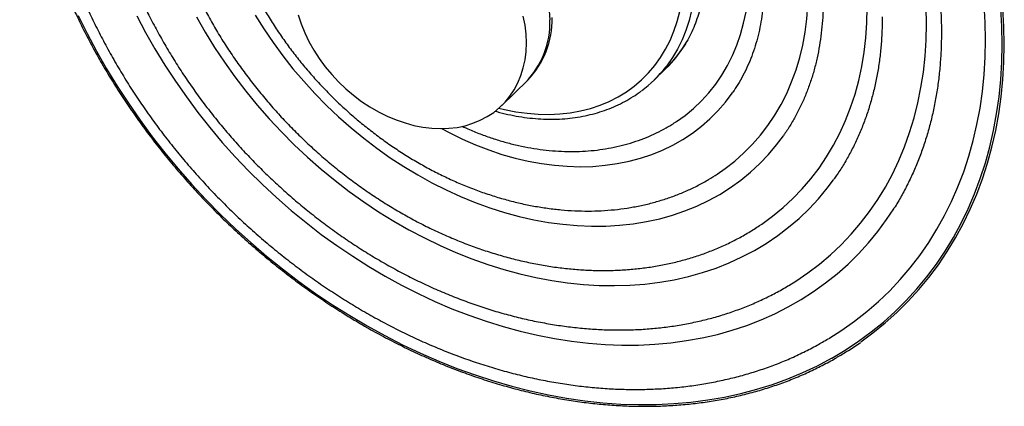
# Paper-space layout '_Trimétrica' of a CAD drawing. Header units: inches. Extents: x -19.9 to -2.3, y -29.8 to -12.1.
# Tile 1 of 2: x -19.9 to -2.3, y -29.8 to -22.9. Entities that reach past the tile are written whole.
import ezdxf

# ---------------------------------------------------------------- set-up
doc = ezdxf.new("R2010")
doc.units = ezdxf.units.IN
doc.header["$MEASUREMENT"] = 0

psp = doc.layouts.new('_Trimétrica')

# ---------------------------------------------------------------- linework, layer by layer
at = {"color": 7, "linetype": 'Continuous', "lineweight": 25}
for p, q in [((-8.582, -23.974), (-8.38, -23.777)), ((-11.308, -24.434), (-10.849, -23.986))]:
    psp.add_line(p, q, dxfattribs=at)
at = {"color": 7, "linetype": 'Continuous', "lineweight": 25, "flags": 128}
for points in [[(-7.854, -21.953), (-7.851, -22.154), (-7.86, -22.351), (-7.881, -22.544), (-7.915, -22.732), (-7.96, -22.915), (-8.018, -23.092), (-8.087, -23.261), (-8.167, -23.424), (-8.259, -23.578), (-8.361, -23.724), (-8.379, -23.747)], [(-8.183, -24.718), (-8.031, -24.61), (-7.88, -24.486), (-7.738, -24.351), (-7.607, -24.207), (-7.485, -24.054), (-7.374, -23.891), (-7.273, -23.72), (-7.184, -23.541), (-7.106, -23.355), (-7.04, -23.162), (-6.985, -22.962), (-6.942, -22.757), (-6.912, -22.547), (-6.894, -22.331), (-6.888, -22.112)], [(-7.458, -25.66), (-7.316, -25.561), (-7.144, -25.427), (-6.981, -25.282), (-6.828, -25.127), (-6.685, -24.963), (-6.552, -24.789), (-6.429, -24.607), (-6.317, -24.416), (-6.216, -24.217), (-6.127, -24.011), (-6.049, -23.798), (-5.983, -23.578), (-5.928, -23.352), (-5.886, -23.121), (-5.855, -22.885), (-5.837, -22.644), (-5.831, -22.4)], [(-6.7, -26.58), (-6.661, -26.553), (-6.467, -26.412), (-6.281, -26.259), (-6.106, -26.097), (-5.94, -25.925), (-5.783, -25.743), (-5.638, -25.551), (-5.502, -25.351), (-5.378, -25.143), (-5.265, -24.926), (-5.163, -24.702), (-5.073, -24.47), (-4.994, -24.232), (-4.927, -23.988), (-4.872, -23.737), (-4.83, -23.481), (-4.799, -23.221), (-4.781, -22.956), (-4.775, -22.687)], [(-3.718, -22.974), (-3.724, -22.679)], [(-2.661, -23.261), (-2.668, -22.947), (-2.686, -22.63)], [(-2.366, -23.341), (-2.372, -23.022), (-2.39, -22.7)], [(-2.326, -23.34), (-2.332, -23.02), (-2.351, -22.696)], [(-18.879, -22.823), (-18.72, -23.144), (-18.551, -23.462), (-18.372, -23.776), (-18.182, -24.087), (-17.982, -24.393), (-17.773, -24.695), (-17.555, -24.991), (-17.328, -25.282), (-17.091, -25.566), (-16.847, -25.844), (-16.595, -26.115), (-16.335, -26.38), (-16.067, -26.636), (-15.793, -26.885), (-15.512, -27.125), (-15.225, -27.356), (-14.933, -27.579), (-14.635, -27.793), (-14.332, -27.996), (-14.025, -28.19), (-13.713, -28.374), (-13.398, -28.548), (-13.08, -28.711), (-12.759, -28.863), (-12.436, -29.004), (-12.111, -29.134), (-11.785, -29.252), (-11.458, -29.359), (-11.13, -29.454), (-10.802, -29.537), (-10.475, -29.608), (-10.149, -29.667), (-9.824, -29.714), (-9.501, -29.749), (-9.18, -29.771), (-8.862, -29.781), (-8.547, -29.779), (-8.235, -29.764), (-7.928, -29.737), (-7.625, -29.698), (-7.327, -29.646), (-7.035, -29.583), (-6.748, -29.507), (-6.467, -29.419), (-6.193, -29.32), (-5.925, -29.209), (-5.665, -29.086), (-5.413, -28.952), (-5.41, -28.95)], [(-17.831, -22.831), (-17.674, -23.128), (-17.507, -23.423), (-17.33, -23.713), (-17.143, -24), (-16.946, -24.281), (-16.741, -24.557), (-16.526, -24.828), (-16.303, -25.092), (-16.072, -25.35), (-15.833, -25.601), (-15.586, -25.844), (-15.332, -26.08), (-15.072, -26.308), (-14.806, -26.527), (-14.534, -26.737), (-14.256, -26.939), (-13.973, -27.13), (-13.686, -27.312), (-13.395, -27.484), (-13.1, -27.646), (-12.803, -27.797), (-12.502, -27.938), (-12.199, -28.067), (-11.895, -28.185), (-11.59, -28.292), (-11.283, -28.387), (-10.977, -28.47), (-10.671, -28.541), (-10.365, -28.601), (-10.061, -28.648), (-9.758, -28.683), (-9.458, -28.706), (-9.16, -28.717), (-8.865, -28.716), (-8.574, -28.702), (-8.287, -28.676), (-8.004, -28.638), (-7.727, -28.587), (-7.454, -28.525), (-7.188, -28.45), (-6.928, -28.364), (-6.674, -28.266), (-6.428, -28.157), (-6.188, -28.036), (-5.957, -27.904), (-5.734, -27.761), (-5.52, -27.607), (-5.314, -27.442), (-5.117, -27.268), (-4.93, -27.083), (-4.753, -26.889), (-4.586, -26.685), (-4.429, -26.473), (-4.301, -26.279)], [(-16.767, -22.849), (-16.61, -23.123), (-16.443, -23.394), (-16.266, -23.66), (-16.079, -23.921), (-15.884, -24.177), (-15.679, -24.426), (-15.466, -24.669), (-15.245, -24.906), (-15.017, -25.135), (-14.781, -25.356), (-14.538, -25.569), (-14.289, -25.774), (-14.034, -25.97), (-13.774, -26.156), (-13.509, -26.333), (-13.24, -26.5), (-12.967, -26.656), (-12.69, -26.802), (-12.41, -26.938), (-12.128, -27.062), (-11.844, -27.175), (-11.559, -27.276), (-11.273, -27.366), (-10.987, -27.443), (-10.701, -27.509), (-10.416, -27.563), (-10.132, -27.604), (-9.85, -27.633), (-9.57, -27.65), (-9.294, -27.654), (-9.02, -27.646), (-8.751, -27.626), (-8.486, -27.593), (-8.226, -27.548), (-7.971, -27.491), (-7.722, -27.422), (-7.479, -27.34), (-7.244, -27.247), (-7.015, -27.142), (-6.794, -27.026), (-6.581, -26.899), (-6.376, -26.76), (-6.181, -26.611), (-5.994, -26.452), (-5.817, -26.282), (-5.65, -26.102), (-5.493, -25.913), (-5.379, -25.761)], [(-15.717, -22.817), (-15.562, -23.064), (-15.397, -23.307), (-15.223, -23.544), (-15.04, -23.776), (-14.848, -24.001), (-14.648, -24.22), (-14.44, -24.432), (-14.225, -24.636), (-14.003, -24.832), (-13.775, -25.019), (-13.541, -25.198), (-13.301, -25.367), (-13.057, -25.526), (-12.809, -25.676), (-12.557, -25.815), (-12.302, -25.943), (-12.044, -26.061), (-11.784, -26.167), (-11.523, -26.262), (-11.261, -26.345), (-10.999, -26.416), (-10.737, -26.475), (-10.476, -26.523), (-10.216, -26.558), (-9.958, -26.58), (-9.703, -26.59), (-9.451, -26.588), (-9.203, -26.574), (-8.959, -26.547), (-8.719, -26.508), (-8.485, -26.457), (-8.257, -26.393), (-8.035, -26.318), (-7.82, -26.231), (-7.612, -26.132), (-7.412, -26.022), (-7.22, -25.901), (-7.037, -25.769), (-6.863, -25.626), (-6.698, -25.473), (-6.543, -25.311), (-6.398, -25.138), (-6.274, -24.973)], [(-14.95, -22.813), (-14.896, -22.974), (-14.83, -23.133), (-14.754, -23.29), (-14.667, -23.444), (-14.57, -23.594), (-14.463, -23.739), (-14.348, -23.877), (-14.225, -24.01), (-14.094, -24.135), (-13.956, -24.251), (-13.813, -24.359), (-13.664, -24.457), (-13.512, -24.546), (-13.356, -24.623), (-13.198, -24.69), (-13.038, -24.745), (-12.878, -24.789), (-12.719, -24.82), (-12.56, -24.84), (-12.405, -24.847), (-12.252, -24.841), (-12.104, -24.824), (-11.96, -24.794), (-11.823, -24.752), (-11.692, -24.698), (-11.568, -24.633), (-11.453, -24.557), (-11.346, -24.47), (-11.249, -24.373), (-11.162, -24.266), (-11.086, -24.151), (-11.02, -24.027), (-10.966, -23.896), (-10.924, -23.758), (-10.893, -23.614), (-10.875, -23.465), (-10.869, -23.311)], [(-11.358, -24.481), (-11.258, -24.505), (-11.057, -24.545), (-10.857, -24.573), (-10.659, -24.589), (-10.463, -24.593), (-10.271, -24.584), (-10.083, -24.563), (-9.9, -24.53), (-9.723, -24.485), (-9.552, -24.428), (-9.387, -24.359), (-9.23, -24.279), (-9.081, -24.188), (-8.94, -24.086), (-8.808, -23.973), (-8.686, -23.851), (-8.574, -23.719), (-8.471, -23.578), (-8.38, -23.428), (-8.3, -23.27), (-8.231, -23.105), (-8.174, -22.933), (-8.128, -22.755)], [(-10.869, -23.311), (-10.875, -23.155), (-10.893, -22.996), (-10.924, -22.835)], [(-10.446, -22.899), (-10.453, -22.742)], [(-10.446, -22.899), (-10.453, -22.742)], [(-6.178, -27.65), (-6.052, -27.572), (-5.836, -27.426), (-5.629, -27.269), (-5.431, -27.101), (-5.242, -26.923), (-5.063, -26.735), (-4.895, -26.538), (-4.736, -26.331), (-4.589, -26.115), (-4.452, -25.891), (-4.326, -25.659), (-4.212, -25.418), (-4.109, -25.171), (-4.018, -24.916), (-3.939, -24.655), (-3.872, -24.387), (-3.816, -24.114), (-3.773, -23.836), (-3.743, -23.553), (-3.724, -23.265), (-3.718, -22.974)], [(-5.469, -28.602), (-5.463, -28.599), (-5.228, -28.449), (-5.001, -28.289), (-4.783, -28.118), (-4.574, -27.937), (-4.375, -27.745), (-4.185, -27.544), (-4.006, -27.333), (-3.837, -27.113), (-3.678, -26.884), (-3.53, -26.646), (-3.394, -26.4), (-3.268, -26.147), (-3.154, -25.885), (-3.051, -25.617), (-2.961, -25.342), (-2.882, -25.06), (-2.815, -24.773), (-2.76, -24.48), (-2.717, -24.182), (-2.686, -23.879), (-2.668, -23.572), (-2.661, -23.261)], [(-5.41, -28.95), (-5.169, -28.806), (-4.933, -28.65), (-4.705, -28.483), (-4.487, -28.306), (-4.278, -28.118), (-4.078, -27.92), (-3.888, -27.713), (-3.709, -27.496), (-3.54, -27.269), (-3.381, -27.035), (-3.233, -26.791), (-3.097, -26.54), (-2.971, -26.28), (-2.857, -26.013), (-2.755, -25.739), (-2.664, -25.459), (-2.585, -25.172), (-2.518, -24.879), (-2.463, -24.581), (-2.421, -24.277), (-2.39, -23.97), (-2.372, -23.657), (-2.366, -23.341)], [(-4.892, -28.66), (-4.674, -28.499), (-4.455, -28.321), (-4.245, -28.133), (-4.045, -27.934), (-3.854, -27.726), (-3.674, -27.508), (-3.504, -27.281), (-3.345, -27.046), (-3.197, -26.801), (-3.06, -26.549), (-2.934, -26.289), (-2.82, -26.021), (-2.717, -25.746), (-2.626, -25.464), (-2.547, -25.177), (-2.48, -24.883), (-2.424, -24.584), (-2.382, -24.279), (-2.351, -23.97), (-2.332, -23.657), (-2.326, -23.34)], [(-12.383, -24.847), (-12.238, -24.924), (-12.008, -25.036), (-11.776, -25.138), (-11.542, -25.228), (-11.307, -25.307), (-11.071, -25.374), (-10.836, -25.429), (-10.601, -25.472), (-10.368, -25.503), (-10.137, -25.521), (-9.908, -25.528), (-9.683, -25.522), (-9.462, -25.503), (-9.245, -25.473), (-9.033, -25.43), (-8.827, -25.375), (-8.627, -25.309), (-8.434, -25.23), (-8.248, -25.141), (-8.07, -25.039), (-7.9, -24.927), (-7.739, -24.804), (-7.587, -24.671), (-7.445, -24.528), (-7.312, -24.375), (-7.19, -24.213), (-7.178, -24.196)]]:
    psp.add_lwpolyline(points, dxfattribs=at)
at = {"color": 7, "linetype": 'Continuous', "lineweight": 25}
for centre, radius, start, end in [((-11.951, -22.907), 1.542, 315.6219, 1.6438), ((-11.988, -22.943), 1.542, 315.6219, 1.6438), ((-9.986, -22.135), 2.297, 314.3598, 330.0363), ((-9.972, -22.147), 2.278, 314.3215, 325.1126), ((-10.166, -22.351), 2.268, 306.6664, 322.0223)]:
    psp.add_arc(centre, radius, start, end, dxfattribs=at)
for points, knots in [([(-16.291, -14.008), (-16.285, -14.005), (-16.211, -13.958), (-16.059, -13.876), (-15.836, -13.763), (-15.605, -13.662), (-15.369, -13.571), (-15.126, -13.49), (-14.877, -13.42), (-14.624, -13.361), (-14.365, -13.312), (-14.102, -13.274), (-13.835, -13.247), (-13.563, -13.231), (-13.289, -13.226), (-13.011, -13.231), (-12.73, -13.247), (-12.448, -13.275), (-12.163, -13.313), (-11.877, -13.361), (-11.589, -13.421), (-11.301, -13.491), (-11.013, -13.572), (-10.724, -13.663), (-10.436, -13.764), (-10.149, -13.876), (-9.864, -13.998), (-9.58, -14.129), (-9.298, -14.27), (-9.018, -14.421), (-8.742, -14.581), (-8.469, -14.75), (-8.199, -14.928), (-7.934, -15.114), (-7.673, -15.309), (-7.418, -15.512), (-7.167, -15.723), (-6.922, -15.941), (-6.683, -16.166), (-6.45, -16.398), (-6.224, -16.636), (-6.005, -16.881), (-5.793, -17.131), (-5.589, -17.387), (-5.393, -17.648), (-5.205, -17.913), (-5.025, -18.183), (-4.854, -18.456), (-4.692, -18.733), (-4.539, -19.014), (-4.395, -19.297), (-4.261, -19.582), (-4.137, -19.869), (-4.022, -20.157), (-3.918, -20.447), (-3.824, -20.737), (-3.74, -21.027), (-3.667, -21.317), (-3.604, -21.606), (-3.552, -21.895), (-3.51, -22.182), (-3.479, -22.467), (-3.459, -22.75), (-3.451, -22.972), (-3.451, -23.099), (-3.451, -23.134)], [0, 0, 0, 0, 0.001219, 0.017766, 0.034294, 0.050799, 0.067282, 0.08374, 0.100174, 0.116583, 0.13297, 0.149336, 0.165681, 0.182008, 0.198319, 0.214615, 0.230898, 0.247171, 0.263434, 0.279689, 0.295938, 0.312182, 0.328422, 0.344659, 0.360893, 0.377126, 0.393357, 0.409588, 0.425819, 0.44205, 0.45828, 0.474511, 0.490743, 0.506975, 0.523208, 0.53944, 0.555674, 0.571907, 0.588141, 0.604375, 0.620608, 0.636841, 0.653074, 0.669306, 0.685537, 0.701767, 0.717996, 0.734224, 0.750451, 0.766677, 0.782901, 0.799125, 0.815348, 0.83157, 0.847792, 0.864014, 0.880237, 0.89646, 0.912685, 0.928913, 0.945145, 0.961382, 0.977624, 0.993874, 1, 1, 1, 1]), ([(-19.009, -15.031), (-19.041, -15.086), (-19.119, -15.218), (-19.232, -15.436), (-19.348, -15.684), (-19.454, -15.939), (-19.549, -16.201), (-19.634, -16.468), (-19.708, -16.741), (-19.772, -17.019), (-19.824, -17.302), (-19.866, -17.59), (-19.897, -17.882), (-19.917, -18.177), (-19.926, -18.476), (-19.923, -18.779), (-19.91, -19.084), (-19.886, -19.391), (-19.851, -19.7), (-19.805, -20.011), (-19.748, -20.323), (-19.68, -20.636), (-19.602, -20.949), (-19.513, -21.263), (-19.414, -21.575), (-19.304, -21.887), (-19.184, -22.198), (-19.054, -22.508), (-18.914, -22.815), (-18.764, -23.12), (-18.605, -23.422), (-18.436, -23.722), (-18.258, -24.017), (-18.071, -24.309), (-17.876, -24.597), (-17.672, -24.88), (-17.46, -25.159), (-17.24, -25.432), (-17.012, -25.699), (-16.777, -25.961), (-16.535, -26.216), (-16.287, -26.465), (-16.031, -26.707), (-15.77, -26.941), (-15.503, -27.168), (-15.23, -27.388), (-14.952, -27.599), (-14.67, -27.802), (-14.383, -27.996), (-14.091, -28.182), (-13.797, -28.359), (-13.498, -28.526), (-13.197, -28.684), (-12.894, -28.832), (-12.588, -28.97), (-12.28, -29.099), (-11.971, -29.217), (-11.66, -29.325), (-11.349, -29.422), (-11.038, -29.509), (-10.727, -29.585), (-10.416, -29.65), (-10.107, -29.705), (-9.798, -29.748), (-9.491, -29.78), (-9.187, -29.802), (-8.884, -29.812), (-8.585, -29.811), (-8.288, -29.8), (-7.995, -29.777), (-7.707, -29.743), (-7.422, -29.698), (-7.142, -29.642), (-6.867, -29.575), (-6.597, -29.498), (-6.333, -29.41), (-6.075, -29.311), (-5.823, -29.202), (-5.579, -29.081), (-5.403, -28.988), (-5.311, -28.932), (-5.296, -28.923)], [0, 0, 0, 0, 0.008993, 0.021823, 0.034654, 0.047485, 0.060317, 0.073149, 0.085982, 0.098816, 0.11165, 0.124485, 0.13732, 0.150156, 0.162993, 0.17583, 0.188667, 0.201504, 0.214342, 0.22718, 0.240018, 0.252857, 0.265695, 0.278534, 0.291373, 0.304212, 0.317051, 0.329889, 0.342728, 0.355567, 0.368406, 0.381245, 0.394084, 0.406923, 0.419762, 0.432601, 0.44544, 0.458279, 0.471117, 0.483956, 0.496795, 0.509634, 0.522473, 0.535312, 0.548151, 0.56099, 0.573829, 0.586668, 0.599507, 0.612346, 0.625185, 0.638024, 0.650863, 0.663702, 0.676541, 0.689381, 0.70222, 0.715059, 0.727898, 0.740737, 0.753576, 0.766415, 0.779254, 0.792093, 0.804931, 0.817769, 0.830607, 0.843445, 0.856282, 0.869119, 0.881956, 0.894792, 0.907627, 0.920462, 0.933296, 0.94613, 0.958962, 0.971795, 0.984626, 0.997457, 1, 1, 1, 1]), ([(-18.64, -15.125), (-18.642, -15.129), (-18.694, -15.207), (-18.786, -15.366), (-18.915, -15.604), (-19.033, -15.85), (-19.141, -16.102), (-19.239, -16.361), (-19.325, -16.626), (-19.402, -16.896), (-19.467, -17.172), (-19.521, -17.452), (-19.565, -17.737), (-19.597, -18.027), (-19.618, -18.32), (-19.628, -18.617), (-19.627, -18.917), (-19.615, -19.219), (-19.592, -19.524), (-19.557, -19.83), (-19.511, -20.138), (-19.455, -20.447), (-19.387, -20.756), (-19.309, -21.066), (-19.22, -21.376), (-19.12, -21.685), (-19.01, -21.993), (-18.89, -22.299), (-18.759, -22.604), (-18.619, -22.906), (-18.468, -23.206), (-18.309, -23.503), (-18.139, -23.797), (-17.961, -24.086), (-17.774, -24.372), (-17.578, -24.653), (-17.373, -24.93), (-17.161, -25.201), (-16.941, -25.466), (-16.713, -25.726), (-16.478, -25.979), (-16.235, -26.226), (-15.987, -26.466), (-15.731, -26.699), (-15.47, -26.925), (-15.203, -27.142), (-14.931, -27.352), (-14.654, -27.553), (-14.372, -27.746), (-14.086, -27.929), (-13.796, -28.104), (-13.502, -28.27), (-13.205, -28.426), (-12.906, -28.572), (-12.604, -28.708), (-12.3, -28.834), (-11.994, -28.95), (-11.687, -29.055), (-11.379, -29.15), (-11.071, -29.234), (-10.763, -29.307), (-10.455, -29.369), (-10.148, -29.42), (-9.843, -29.46), (-9.538, -29.489), (-9.236, -29.506), (-8.936, -29.512), (-8.639, -29.507), (-8.346, -29.491), (-8.056, -29.463), (-7.769, -29.424), (-7.488, -29.374), (-7.211, -29.313), (-6.939, -29.241), (-6.673, -29.158), (-6.412, -29.065), (-6.158, -28.96), (-5.911, -28.845), (-5.683, -28.728), (-5.541, -28.644), (-5.477, -28.606)], [0, 0, 0, 0, 0.000601, 0.013443, 0.026294, 0.039156, 0.052031, 0.064918, 0.077819, 0.090734, 0.103662, 0.116605, 0.12956, 0.142527, 0.155507, 0.168497, 0.181497, 0.194505, 0.207522, 0.220545, 0.233574, 0.246608, 0.259646, 0.272688, 0.285732, 0.298779, 0.311827, 0.324876, 0.337926, 0.350977, 0.364028, 0.377079, 0.39013, 0.403181, 0.416231, 0.429281, 0.442332, 0.455381, 0.468431, 0.481481, 0.494531, 0.507581, 0.520631, 0.533682, 0.546732, 0.559784, 0.572836, 0.585888, 0.598942, 0.611996, 0.625051, 0.638106, 0.651163, 0.664219, 0.677277, 0.690334, 0.703392, 0.716449, 0.729505, 0.74256, 0.755613, 0.768664, 0.781711, 0.794755, 0.807793, 0.820826, 0.833853, 0.846871, 0.85988, 0.87288, 0.885868, 0.898845, 0.911808, 0.924759, 0.937695, 0.950616, 0.963524, 0.976417, 0.989296, 1, 1, 1, 1]), ([(-17.702, -15.853), (-17.739, -15.912), (-17.821, -16.043), (-17.935, -16.254), (-18.047, -16.484), (-18.148, -16.721), (-18.238, -16.964), (-18.318, -17.212), (-18.388, -17.467), (-18.446, -17.726), (-18.493, -17.991), (-18.53, -18.26), (-18.555, -18.533), (-18.569, -18.809), (-18.572, -19.089), (-18.564, -19.372), (-18.545, -19.657), (-18.514, -19.944), (-18.473, -20.232), (-18.42, -20.521), (-18.357, -20.811), (-18.282, -21.102), (-18.197, -21.391), (-18.101, -21.68), (-17.995, -21.968), (-17.879, -22.255), (-17.752, -22.539), (-17.616, -22.821), (-17.47, -23.1), (-17.314, -23.376), (-17.15, -23.648), (-16.976, -23.916), (-16.793, -24.18), (-16.603, -24.439), (-16.404, -24.692), (-16.197, -24.94), (-15.982, -25.183), (-15.761, -25.418), (-15.532, -25.648), (-15.297, -25.87), (-15.056, -26.085), (-14.808, -26.292), (-14.556, -26.491), (-14.298, -26.682), (-14.035, -26.865), (-13.768, -27.038), (-13.497, -27.203), (-13.222, -27.358), (-12.944, -27.504), (-12.663, -27.64), (-12.38, -27.766), (-12.095, -27.882), (-11.809, -27.988), (-11.521, -28.083), (-11.232, -28.167), (-10.944, -28.241), (-10.655, -28.303), (-10.367, -28.355), (-10.08, -28.395), (-9.795, -28.424), (-9.511, -28.442), (-9.23, -28.449), (-8.951, -28.444), (-8.676, -28.428), (-8.405, -28.401), (-8.137, -28.362), (-7.874, -28.312), (-7.616, -28.252), (-7.363, -28.18), (-7.116, -28.097), (-6.875, -28.004), (-6.64, -27.9), (-6.413, -27.785), (-6.261, -27.703), (-6.188, -27.656), (-6.185, -27.655)], [0, 0, 0, 0, 0.01143, 0.025152, 0.038888, 0.052639, 0.066407, 0.080192, 0.093996, 0.107816, 0.121655, 0.13551, 0.149381, 0.163266, 0.177165, 0.191075, 0.204997, 0.218927, 0.232866, 0.246811, 0.260762, 0.274717, 0.288676, 0.302638, 0.316602, 0.330567, 0.344534, 0.3585, 0.372468, 0.386435, 0.400402, 0.414368, 0.428335, 0.442301, 0.456267, 0.470233, 0.484199, 0.498165, 0.512131, 0.526098, 0.540065, 0.554033, 0.568001, 0.58197, 0.59594, 0.609912, 0.623884, 0.637857, 0.651831, 0.665806, 0.679781, 0.693757, 0.707732, 0.721707, 0.735681, 0.749652, 0.763621, 0.777586, 0.791547, 0.805501, 0.819448, 0.833387, 0.847315, 0.861232, 0.875136, 0.889025, 0.902899, 0.916756, 0.930595, 0.944415, 0.958217, 0.972, 0.985766, 0.999514, 1, 1, 1, 1]), ([(-16.65, -16.408), (-16.689, -16.463), (-16.771, -16.583), (-16.885, -16.776), (-16.996, -16.985), (-17.096, -17.2), (-17.186, -17.422), (-17.266, -17.65), (-17.334, -17.884), (-17.392, -18.124), (-17.439, -18.368), (-17.475, -18.617), (-17.5, -18.87), (-17.513, -19.126), (-17.516, -19.386), (-17.507, -19.648), (-17.487, -19.913), (-17.456, -20.18), (-17.413, -20.448), (-17.36, -20.716), (-17.296, -20.985), (-17.221, -21.254), (-17.135, -21.522), (-17.039, -21.79), (-16.933, -22.055), (-16.816, -22.319), (-16.689, -22.58), (-16.553, -22.839), (-16.408, -23.094), (-16.253, -23.345), (-16.089, -23.592), (-15.917, -23.835), (-15.736, -24.072), (-15.547, -24.304), (-15.351, -24.53), (-15.147, -24.75), (-14.936, -24.963), (-14.719, -25.17), (-14.495, -25.369), (-14.266, -25.56), (-14.031, -25.743), (-13.791, -25.918), (-13.546, -26.085), (-13.297, -26.242), (-13.044, -26.391), (-12.787, -26.53), (-12.528, -26.659), (-12.266, -26.778), (-12.002, -26.887), (-11.736, -26.986), (-11.469, -27.074), (-11.202, -27.151), (-10.934, -27.218), (-10.666, -27.274), (-10.399, -27.318), (-10.133, -27.352), (-9.869, -27.374), (-9.607, -27.384), (-9.348, -27.384), (-9.091, -27.372), (-8.838, -27.348), (-8.589, -27.314), (-8.345, -27.268), (-8.105, -27.211), (-7.871, -27.143), (-7.642, -27.064), (-7.42, -26.974), (-7.204, -26.874), (-6.996, -26.764), (-6.828, -26.665), (-6.732, -26.6), (-6.701, -26.579)], [0, 0, 0, 0, 0.012471, 0.026861, 0.041267, 0.055691, 0.070135, 0.084602, 0.099091, 0.113603, 0.128138, 0.142696, 0.157274, 0.171872, 0.186488, 0.201119, 0.215764, 0.230422, 0.24509, 0.259766, 0.274449, 0.289137, 0.30383, 0.318526, 0.333224, 0.347924, 0.362625, 0.377326, 0.392027, 0.406728, 0.421429, 0.436129, 0.45083, 0.46553, 0.48023, 0.49493, 0.50963, 0.524331, 0.539033, 0.553735, 0.568439, 0.583143, 0.597849, 0.612556, 0.627265, 0.641975, 0.656686, 0.671398, 0.686111, 0.700823, 0.715534, 0.730244, 0.744952, 0.759655, 0.774353, 0.789045, 0.803727, 0.8184, 0.83306, 0.847705, 0.862334, 0.876944, 0.891534, 0.906102, 0.920646, 0.935167, 0.949663, 0.964135, 0.978584, 0.993011, 1, 1, 1, 1]), ([(-15.72, -17.149), (-15.74, -17.176), (-15.802, -17.262), (-15.895, -17.413), (-16, -17.602), (-16.094, -17.798), (-16.177, -18.001), (-16.25, -18.21), (-16.313, -18.424), (-16.364, -18.644), (-16.405, -18.869), (-16.434, -19.098), (-16.452, -19.331), (-16.46, -19.568), (-16.455, -19.807), (-16.44, -20.049), (-16.413, -20.293), (-16.376, -20.538), (-16.327, -20.784), (-16.267, -21.03), (-16.196, -21.276), (-16.115, -21.521), (-16.023, -21.765), (-15.921, -22.007), (-15.809, -22.247), (-15.688, -22.484), (-15.556, -22.718), (-15.416, -22.948), (-15.266, -23.173), (-15.108, -23.395), (-14.941, -23.611), (-14.767, -23.821), (-14.585, -24.026), (-14.396, -24.224), (-14.2, -24.415), (-13.997, -24.599), (-13.789, -24.775), (-13.574, -24.944), (-13.355, -25.104), (-13.131, -25.255), (-12.903, -25.398), (-12.67, -25.531), (-12.435, -25.655), (-12.197, -25.769), (-11.956, -25.873), (-11.713, -25.966), (-11.469, -26.049), (-11.224, -26.121), (-10.979, -26.183), (-10.734, -26.233), (-10.489, -26.272), (-10.246, -26.3), (-10.005, -26.317), (-9.765, -26.322), (-9.529, -26.316), (-9.296, -26.298), (-9.066, -26.269), (-8.841, -26.228), (-8.621, -26.177), (-8.406, -26.114), (-8.197, -26.041), (-7.995, -25.957), (-7.799, -25.862), (-7.62, -25.764), (-7.509, -25.692), (-7.459, -25.66)], [0, 0, 0, 0, 0.0075448, 0.0232747, 0.0390235, 0.0547959, 0.0705957, 0.0864257, 0.1022875, 0.1181817, 0.1341082, 0.1500656, 0.1660523, 0.1820658, 0.1981034, 0.2141623, 0.2302396, 0.2463323, 0.2624377, 0.2785534, 0.2946772, 0.310807, 0.3269412, 0.3430785, 0.3592178, 0.3753582, 0.3914988, 0.4076395, 0.4237799, 0.4399201, 0.45606, 0.4721998, 0.4883397, 0.50448, 0.520621, 0.5367629, 0.552906, 0.5690506, 0.5851969, 0.6013451, 0.6174953, 0.6336475, 0.6498016, 0.6659574, 0.6821142, 0.6982713, 0.7144277, 0.730582, 0.7467327, 0.762878, 0.7790157, 0.7951432, 0.8112578, 0.8273565, 0.843436, 0.8594933, 0.875525, 0.8915283, 0.9075007, 0.9234402, 0.9393457, 0.9552168, 0.9710543, 0.9868601, 1, 1, 1, 1]), ([(-7.677, -21.985), (-7.677, -22.016), (-7.678, -22.108), (-7.687, -22.257), (-7.708, -22.432), (-7.739, -22.601), (-7.78, -22.766), (-7.831, -22.925), (-7.893, -23.079), (-7.964, -23.225), (-8.035, -23.35), (-8.085, -23.421), (-8.105, -23.45)], [0, 0, 0, 0, 0.054578, 0.162436, 0.270466, 0.378841, 0.487632, 0.59691, 0.706739, 0.817169, 0.92822, 1, 1, 1, 1]), ([(-6.62, -22.273), (-6.621, -22.308), (-6.621, -22.414), (-6.631, -22.587), (-6.652, -22.79), (-6.683, -22.988), (-6.725, -23.181), (-6.778, -23.37), (-6.84, -23.552), (-6.913, -23.728), (-6.996, -23.898), (-7.084, -24.055), (-7.149, -24.152), (-7.179, -24.197)], [0, 0, 0, 0, 0.048597, 0.143841, 0.239186, 0.334728, 0.430501, 0.526542, 0.622884, 0.719552, 0.816565, 0.913929, 1, 1, 1, 1]), ([(-5.564, -22.56), (-5.564, -22.6), (-5.565, -22.718), (-5.574, -22.912), (-5.596, -23.14), (-5.628, -23.363), (-5.67, -23.581), (-5.723, -23.795), (-5.786, -24.003), (-5.86, -24.205), (-5.943, -24.4), (-6.037, -24.59), (-6.141, -24.772), (-6.221, -24.899), (-6.269, -24.964), (-6.275, -24.973)], [0, 0, 0, 0, 0.043569, 0.128498, 0.213492, 0.298611, 0.383874, 0.469303, 0.554915, 0.640728, 0.726753, 0.812999, 0.899465, 0.986143, 1, 1, 1, 1]), ([(-4.507, -22.847), (-4.507, -22.891), (-4.508, -23.021), (-4.518, -23.233), (-4.539, -23.483), (-4.571, -23.729), (-4.614, -23.97), (-4.668, -24.206), (-4.731, -24.437), (-4.805, -24.662), (-4.89, -24.881), (-4.984, -25.094), (-5.089, -25.301), (-5.204, -25.5), (-5.301, -25.652), (-5.362, -25.736), (-5.379, -25.759)], [0, 0, 0, 0, 0.03966, 0.116675, 0.193735, 0.270881, 0.348125, 0.42548, 0.502958, 0.580569, 0.658323, 0.736225, 0.814278, 0.892481, 0.970827, 1, 1, 1, 1]), ([(-3.451, -23.134), (-3.451, -23.182), (-3.452, -23.322), (-3.461, -23.552), (-3.483, -23.822), (-3.515, -24.089), (-3.558, -24.35), (-3.612, -24.607), (-3.676, -24.859), (-3.751, -25.106), (-3.835, -25.346), (-3.931, -25.581), (-4.036, -25.809), (-4.152, -26.03), (-4.242, -26.189), (-4.297, -26.272), (-4.306, -26.286)], [0, 0, 0, 0, 0.040349, 0.118481, 0.19665, 0.274887, 0.353202, 0.431604, 0.510103, 0.588706, 0.667421, 0.746253, 0.825205, 0.904278, 0.983469, 1, 1, 1, 1]), ([(-11.428, -24.532), (-11.417, -24.536), (-11.341, -24.559), (-11.198, -24.593), (-11.001, -24.632), (-10.805, -24.659), (-10.61, -24.676), (-10.418, -24.681), (-10.229, -24.674), (-10.043, -24.657), (-9.861, -24.628), (-9.684, -24.588), (-9.512, -24.537), (-9.346, -24.476), (-9.187, -24.404), (-9.035, -24.321), (-8.912, -24.245), (-8.843, -24.193), (-8.82, -24.175)], [0, 0, 0, 0, 0.01143, 0.079909, 0.148373, 0.216815, 0.285226, 0.353594, 0.421909, 0.490157, 0.558327, 0.626406, 0.694387, 0.762262, 0.830031, 0.897696, 0.965266, 1, 1, 1, 1]), ([(-12.018, -24.805), (-11.973, -24.825), (-11.857, -24.879), (-11.667, -24.954), (-11.448, -25.031), (-11.228, -25.096), (-11.008, -25.151), (-10.788, -25.195), (-10.568, -25.227), (-10.35, -25.248), (-10.134, -25.258), (-9.92, -25.256), (-9.709, -25.242), (-9.502, -25.218), (-9.3, -25.181), (-9.102, -25.134), (-8.909, -25.075), (-8.723, -25.006), (-8.543, -24.926), (-8.37, -24.834), (-8.251, -24.765), (-8.191, -24.723), (-8.184, -24.718)], [0, 0, 0, 0, 0.033458, 0.087284, 0.141108, 0.194925, 0.248725, 0.3025, 0.356238, 0.409926, 0.463549, 0.517091, 0.570537, 0.623869, 0.677073, 0.730138, 0.783053, 0.835814, 0.888422, 0.940882, 0.993207, 1, 1, 1, 1]), ([(-5.296, -28.923), (-5.234, -28.886), (-5.097, -28.806), (-4.967, -28.716), (-4.896, -28.668)], [0, 0, 0, 0, 0.455292, 1, 1, 1, 1])]:
    psp.add_open_spline(points, degree=3, knots=knots, dxfattribs=at)

doc.saveas('drawing.dxf')
